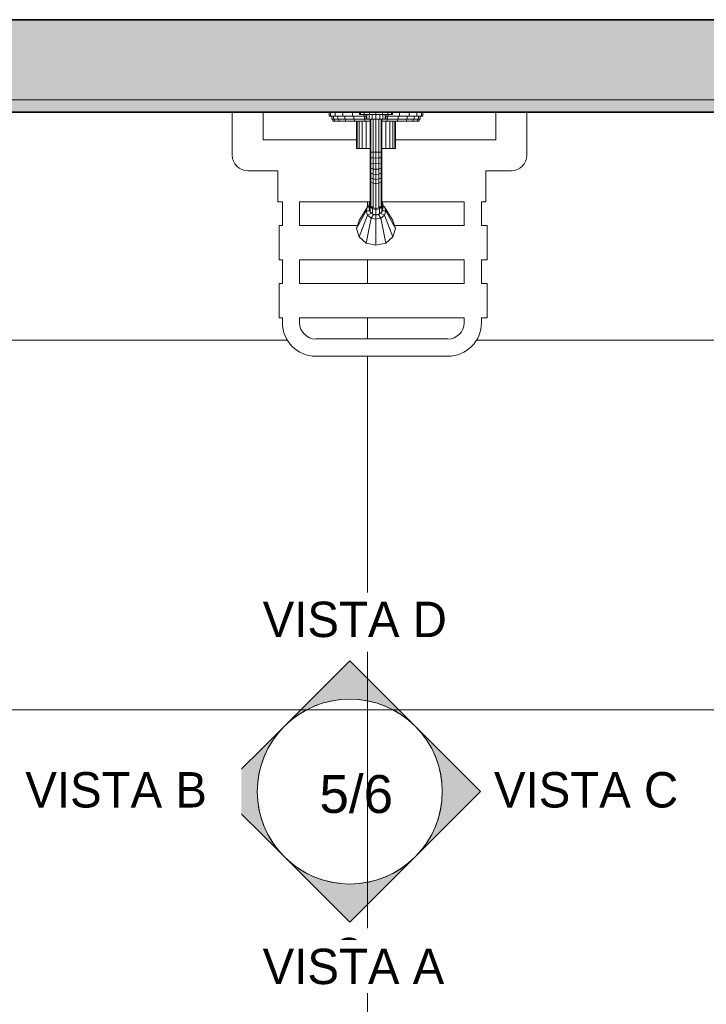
# Model space of a CAD drawing. Header units: metres. Extents: x -10.1 to 50.7, y -18 to 8.5.
# Tile 8 of 109: x -8.5 to -7.4, y -14.1 to -12.5. Entities that reach past the tile are written whole.
import ezdxf

# ---------------------------------------------------------------- set-up
doc = ezdxf.new("R2010")
doc.units = ezdxf.units.M
for name, color, linetype, lineweight in [('A-DETL-THIN', 151, 'Continuous', 18), ('A-FLOR-PATT', 8, 'Continuous', 18), ('A-GENM', 13, 'Continuous', 18), ('A-WALL', 113, 'Continuous', 18), ('A-WALL-PATT', 111, 'Continuous', 35), ('G-ANNO-SYMB', 111, 'Continuous', 9), ('G-ANNO-TEXT', 231, 'Continuous', 9), ('G-IMPT', 8, 'Continuous', 18), ('P-SANR-FIXT', 6, 'Continuous', 18)]:
    doc.layers.add(name, color=color, linetype=linetype, lineweight=lineweight)
doc.styles.add('Arial', font='arial.ttf', dxfattribs={"height": 0.061471})
doc.styles.add('Century Gothic_B_1', font='txt', dxfattribs={"height": 0.057445})

# ---------------------------------------------------------------- blocks, each defined once
blk = doc.blocks.new('Modelos genéricos 3 - Modelos genéricos 2-2388921-PAGINAÇÃO DE PISO E LAYOUT DO VEST_ FEMININO')
at = {"layer": 'A-GENM'}
for p, q in [((-9.7406, -22.0515), (-9.7406, -22.1215)), ((-9.6906, -22.0965), (-9.6906, -22.0515)), ((-9.3131, -22.0515), (-9.3131, -22.0965)), ((-9.2631, -22.1215), (-9.2631, -22.0515)), ((-9.5393, -22.0965), (-9.6906, -22.0965)), ((-9.3131, -22.0965), (-9.4758, -22.0965)), ((-9.7156, -22.1465), (-9.6668, -22.1465)), ((-9.6668, -22.1465), (-9.6668, -22.197)), ((-9.3293, -22.197), (-9.3293, -22.1465)), ((-9.3293, -22.1465), (-9.2881, -22.1465)), ((-9.6668, -22.197), (-9.6594, -22.197)), ((-9.6594, -22.197), (-9.6594, -22.2357)), ((-9.6315, -22.197), (-9.5177, -22.197)), ((-9.6315, -22.2357), (-9.6315, -22.197)), ((-9.4975, -22.197), (-9.3646, -22.197)), ((-9.3646, -22.197), (-9.3646, -22.2357)), ((-9.3367, -22.2357), (-9.3367, -22.197)), ((-9.3367, -22.197), (-9.3293, -22.197)), ((-9.6594, -22.2357), (-9.6647, -22.2357)), ((-9.6647, -22.2357), (-9.6647, -22.2911)), ((-9.5378, -22.2357), (-9.6315, -22.2357)), ((-9.3646, -22.2357), (-9.4774, -22.2357)), ((-9.3272, -22.2357), (-9.3367, -22.2357)), ((-9.3272, -22.2911), (-9.3272, -22.2357)), ((-9.6647, -22.2911), (-9.6594, -22.2911)), ((-9.6594, -22.2911), (-9.6594, -22.3298)), ((-9.6315, -22.2911), (-9.3646, -22.2911)), ((-9.6315, -22.3298), (-9.6315, -22.2911)), ((-9.3646, -22.2911), (-9.3646, -22.3298)), ((-9.3367, -22.3298), (-9.3367, -22.2911)), ((-9.3367, -22.2911), (-9.3272, -22.2911)), ((-9.6594, -22.3298), (-9.6647, -22.3298)), ((-9.6647, -22.3298), (-9.6647, -22.3852)), ((-9.3646, -22.3298), (-9.6315, -22.3298)), ((-9.3272, -22.3298), (-9.3367, -22.3298)), ((-9.3272, -22.3852), (-9.3272, -22.3298)), ((-9.6647, -22.3852), (-9.6594, -22.3852)), ((-9.6594, -22.3852), (-9.6594, -22.3933)), ((-9.6315, -22.3933), (-9.6315, -22.3852)), ((-9.6315, -22.3852), (-9.3659, -22.3852)), ((-9.3659, -22.3852), (-9.3646, -22.3852)), ((-9.3646, -22.3852), (-9.3646, -22.3933)), ((-9.3367, -22.3933), (-9.3367, -22.3852)), ((-9.3367, -22.3852), (-9.3272, -22.3852)), ((-9.4981, -22.4196), (-9.6051, -22.4196)), ((-9.391, -22.4196), (-9.4981, -22.4196)), ((-9.6051, -22.4476), (-9.4981, -22.4476)), ((-9.4981, -22.4476), (-9.391, -22.4476))]:
    blk.add_line(p, q, dxfattribs=at)
for centre, radius, start, end in [((-9.7156, -22.1215), 0.025, 180, 270), ((-9.2881, -22.1215), 0.025, 270, 0), ((-9.6051, -22.3933), 0.0543, 180, 270), ((-9.6051, -22.3933), 0.0264, 180, 270), ((-9.391, -22.3933), 0.0543, 270, 0), ((-9.391, -22.3933), 0.0264, 270, 0)]:
    blk.add_arc(centre, radius, start, end, dxfattribs=at)
blk = doc.blocks.new('Kohler_-_K-T8226_Taboret_Shower_Trim_1533 - t8226_dxf-717986-PAGINAÇÃO DE PISO E LAYOUT DO VEST_ FEMININO')
at = {"layer": 'G-IMPT'}
for p, q in [((-0.0065, 0.0846), (-0.0039, 0.0846)), ((-0.0065, 0.0782), (-0.0065, 0.0846)), ((-0.0039, 0.0846), (0.0037, 0.0846)), ((-0.0039, 0.0782), (-0.0039, 0.0846)), ((0.0037, 0.0846), (0.0158, 0.0846)), ((0.0037, 0.0782), (0.0037, 0.0846)), ((0.0158, 0.0846), (0.0316, 0.0846)), ((0.0158, 0.0782), (0.0158, 0.0846)), ((0.0316, 0.0846), (0.0427, 0.0846)), ((0.0316, 0.0782), (0.0316, 0.0846)), ((0.0427, 0.0846), (0.0447, 0.0846)), ((0.0427, 0.0814), (0.0427, 0.0846)), ((0.0427, 0.0814), (0.0447, 0.0814)), ((0.0447, 0.0846), (0.0506, 0.0846)), ((0.0447, 0.0814), (0.0447, 0.0846)), ((0.0447, 0.0814), (0.0506, 0.0814)), ((0.05, 0.0782), (0.05, 0.0814)), ((0.0506, 0.0846), (0.0593, 0.0846)), ((0.0506, 0.0814), (0.0506, 0.0846)), ((0.0506, 0.0814), (0.0593, 0.0814)), ((0.0538, 0.0814), (0.0538, 0.0735)), ((0.055, 0.0814), (0.055, 0.0735)), ((0.0584, 0.0814), (0.0584, 0.0735)), ((0.0593, 0.0846), (0.0697, 0.0846)), ((0.0593, 0.0814), (0.0593, 0.0846)), ((0.0593, 0.0814), (0.0697, 0.0814)), ((0.0636, 0.0814), (0.0636, 0.0735)), ((0.0697, 0.0846), (0.08, 0.0846)), ((0.0697, 0.0814), (0.0697, 0.0846)), ((0.0697, 0.0814), (0.08, 0.0814)), ((0.0697, 0.0814), (0.0697, 0.0735)), ((0.0757, 0.0814), (0.0757, 0.0735)), ((0.08, 0.0846), (0.0888, 0.0846)), ((0.08, 0.0814), (0.08, 0.0846)), ((0.08, 0.0814), (0.0888, 0.0814)), ((0.0809, 0.0814), (0.0809, 0.0735)), ((0.0843, 0.0814), (0.0843, 0.0735)), ((0.0855, 0.0814), (0.0855, 0.0735)), ((0.0888, 0.0846), (0.0946, 0.0846)), ((0.0888, 0.0814), (0.0888, 0.0846)), ((0.0888, 0.0814), (0.0946, 0.0814)), ((0.0894, 0.0782), (0.0894, 0.0814)), ((0.0967, 0.0846), (0.0946, 0.0846)), ((0.0946, 0.0814), (0.0946, 0.0846)), ((0.0967, 0.0814), (0.0946, 0.0814)), ((0.0967, 0.0846), (0.0967, 0.0814)), ((0.0967, 0.0846), (0.1078, 0.0846)), ((0.1078, 0.0846), (0.1236, 0.0846)), ((0.1078, 0.0782), (0.1078, 0.0846)), ((0.1236, 0.0846), (0.1357, 0.0846)), ((0.1236, 0.0782), (0.1236, 0.0846)), ((0.1357, 0.0846), (0.1433, 0.0846)), ((0.1357, 0.0782), (0.1357, 0.0846)), ((0.1459, 0.0846), (0.1433, 0.0846)), ((0.1433, 0.0782), (0.1433, 0.0846)), ((0.1459, 0.0846), (0.1459, 0.0782)), ((-0.0065, 0.0782), (-0.0039, 0.0782)), ((-0.0039, 0.0782), (0.0037, 0.0782)), ((-0.0018, 0.0782), (-0.0018, 0.0735)), ((-0.0018, 0.0735), (0.0007, 0.0735)), ((-0.0002, 0.0735), (-0.0002, 0.0703)), ((0, 0.0703), (-0.0002, 0.0703)), ((-0.0002, 0.0703), (0.0022, 0.0703)), ((0.0007, 0.0782), (0.0007, 0.0735)), ((0.0007, 0.0735), (0.0078, 0.0735)), ((0.0022, 0.0735), (0.0022, 0.0703)), ((0.0022, 0.0703), (0.0092, 0.0703)), ((0.0037, 0.0782), (0.0158, 0.0782)), ((0.0078, 0.0782), (0.0078, 0.0735)), ((0.0078, 0.0735), (0.0192, 0.0735)), ((0.0092, 0.0735), (0.0092, 0.0703)), ((0.0092, 0.0703), (0.0203, 0.0703)), ((0.0158, 0.0782), (0.0316, 0.0782)), ((0.0192, 0.0782), (0.0192, 0.0735)), ((0.0192, 0.0735), (0.034, 0.0735)), ((0.0203, 0.0735), (0.0203, 0.0703)), ((0.0203, 0.0703), (0.0347, 0.0703)), ((0.0316, 0.0782), (0.05, 0.0782)), ((0.034, 0.0782), (0.034, 0.0735)), ((0.034, 0.0735), (0.0512, 0.0735)), ((0.0347, 0.0735), (0.0347, 0.0703)), ((0.0347, 0.0703), (0.0516, 0.0703)), ((0.0379, 0.0703), (0.0379, 0.0258)), ((0.039, 0.0703), (0.039, 0.0258)), ((0.0422, 0.0703), (0.0422, 0.0258)), ((0.0472, 0.0703), (0.0472, 0.0258)), ((0.05, 0.0782), (0.0538, 0.0782)), ((0.0512, 0.0782), (0.0512, 0.0735)), ((0.0512, 0.0735), (0.0538, 0.0735)), ((0.0516, 0.0735), (0.0516, 0.0703)), ((0.0516, 0.0703), (0.0601, 0.0703)), ((0.0538, 0.0735), (0.055, 0.0735)), ((0.0538, 0.0703), (0.0538, 0.0258)), ((0.055, 0.0735), (0.0584, 0.0735)), ((0.0584, 0.0735), (0.0636, 0.0735)), ((0.0601, 0.0735), (0.0601, 0.0201)), ((0.0615, 0.02), (0.0615, 0.0735)), ((0.0636, 0.0735), (0.0697, 0.0735)), ((0.0649, 0.0198), (0.0649, 0.0735)), ((0.0697, 0.0735), (0.0757, 0.0735)), ((0.0697, 0.0198), (0.0697, 0.0735)), ((0.0745, 0.0198), (0.0745, 0.0735)), ((0.0757, 0.0735), (0.0809, 0.0735)), ((0.0779, 0.02), (0.0779, 0.0735)), ((0.0792, 0.0735), (0.0792, 0.0201)), ((0.0792, 0.0703), (0.0878, 0.0703)), ((0.0809, 0.0735), (0.0843, 0.0735)), ((0.0855, 0.0735), (0.0843, 0.0735)), ((0.0855, 0.0782), (0.0894, 0.0782)), ((0.0855, 0.0735), (0.0882, 0.0735)), ((0.0855, 0.0703), (0.0855, 0.0258)), ((0.0878, 0.0735), (0.0878, 0.0703)), ((0.0878, 0.0703), (0.1046, 0.0703)), ((0.0882, 0.0782), (0.0882, 0.0735)), ((0.0882, 0.0735), (0.1054, 0.0735)), ((0.0894, 0.0782), (0.1078, 0.0782)), ((0.0921, 0.0703), (0.0921, 0.0258)), ((0.0972, 0.0703), (0.0972, 0.0258)), ((0.1003, 0.0703), (0.1003, 0.0258)), ((0.1014, 0.0703), (0.1014, 0.0258)), ((0.1046, 0.0735), (0.1046, 0.0703)), ((0.1046, 0.0703), (0.1191, 0.0703)), ((0.1054, 0.0782), (0.1054, 0.0735)), ((0.1054, 0.0735), (0.1202, 0.0735)), ((0.1078, 0.0782), (0.1236, 0.0782)), ((0.1191, 0.0735), (0.1191, 0.0703)), ((0.1191, 0.0703), (0.1302, 0.0703)), ((0.1202, 0.0782), (0.1202, 0.0735)), ((0.1202, 0.0735), (0.1315, 0.0735)), ((0.1236, 0.0782), (0.1357, 0.0782)), ((0.1302, 0.0735), (0.1302, 0.0703)), ((0.1302, 0.0703), (0.1371, 0.0703)), ((0.1315, 0.0782), (0.1315, 0.0735)), ((0.1315, 0.0735), (0.1387, 0.0735)), ((0.1357, 0.0782), (0.1433, 0.0782)), ((0.1371, 0.0735), (0.1371, 0.0703)), ((0.1395, 0.0703), (0.1371, 0.0703)), ((0.1387, 0.0782), (0.1387, 0.0735)), ((0.1411, 0.0735), (0.1387, 0.0735)), ((0.1395, 0.0735), (0.1395, 0.0703)), ((0.1411, 0.0782), (0.1411, 0.0735)), ((0.1459, 0.0782), (0.1433, 0.0782)), ((0.0379, 0.0258), (0.039, 0.0258)), ((0.039, 0.0258), (0.0422, 0.0258)), ((0.0422, 0.0258), (0.0472, 0.0258)), ((0.0472, 0.0258), (0.0538, 0.0258)), ((0.0538, 0.0258), (0.0601, 0.0258)), ((0.0601, 0.0201), (0.0601, 0.0118)), ((0.0601, 0.0201), (0.0615, 0.02)), ((0.0649, 0.0198), (0.0615, 0.02)), ((0.0615, 0.02), (0.0615, 0.0111)), ((0.0697, 0.0198), (0.0649, 0.0198)), ((0.0649, 0.0198), (0.0649, 0.0107)), ((0.0745, 0.0198), (0.0697, 0.0198)), ((0.0697, 0.0198), (0.0697, 0.0105)), ((0.0779, 0.02), (0.0745, 0.0198)), ((0.0745, 0.0198), (0.0745, 0.0107)), ((0.0792, 0.0201), (0.0779, 0.02)), ((0.0779, 0.02), (0.0779, 0.0111)), ((0.0792, 0.0258), (0.0855, 0.0258)), ((0.0792, 0.0201), (0.0792, 0.0118)), ((0.0855, 0.0258), (0.0921, 0.0258)), ((0.0921, 0.0258), (0.0972, 0.0258)), ((0.0972, 0.0258), (0.1003, 0.0258)), ((0.1014, 0.0258), (0.1003, 0.0258)), ((0.0601, 0.0118), (0.0601, 0.0036)), ((0.0601, 0.0118), (0.0615, 0.0111)), ((0.0601, 0.0036), (0.0601, -0.0042)), ((0.0601, 0.0036), (0.0615, 0.0024)), ((0.0649, 0.0107), (0.0615, 0.0111)), ((0.0615, 0.0111), (0.0615, 0.0024)), ((0.0649, 0.0015), (0.0615, 0.0024)), ((0.0615, 0.0024), (0.0615, -0.006)), ((0.0697, 0.0105), (0.0649, 0.0107)), ((0.0649, 0.0107), (0.0649, 0.0015)), ((0.0697, 0.0012), (0.0649, 0.0015)), ((0.0649, 0.0015), (0.0649, -0.0073)), ((0.0745, 0.0107), (0.0697, 0.0105)), ((0.0697, 0.0105), (0.0697, 0.0012)), ((0.0745, 0.0015), (0.0697, 0.0012)), ((0.0697, 0.0012), (0.0697, -0.0078)), ((0.0779, 0.0111), (0.0745, 0.0107)), ((0.0745, 0.0107), (0.0745, 0.0015)), ((0.0779, 0.0024), (0.0745, 0.0015)), ((0.0745, 0.0015), (0.0745, -0.0073)), ((0.0792, 0.0118), (0.0779, 0.0111)), ((0.0779, 0.0111), (0.0779, 0.0024)), ((0.0792, 0.0036), (0.0779, 0.0024)), ((0.0779, 0.0024), (0.0779, -0.006)), ((0.0792, 0.0118), (0.0792, 0.0036)), ((0.0792, 0.0036), (0.0792, -0.0042)), ((0.0601, -0.0042), (0.0601, -0.0116)), ((0.0601, -0.0042), (0.0615, -0.006)), ((0.0601, -0.0116), (0.0601, -0.0185)), ((0.0601, -0.0116), (0.0615, -0.014)), ((0.0649, -0.0073), (0.0615, -0.006)), ((0.0615, -0.006), (0.0615, -0.014)), ((0.0649, -0.0157), (0.0615, -0.014)), ((0.0615, -0.014), (0.0615, -0.0214)), ((0.0697, -0.0078), (0.0649, -0.0073)), ((0.0649, -0.0073), (0.0649, -0.0157)), ((0.0697, -0.0163), (0.0649, -0.0157)), ((0.0649, -0.0157), (0.0649, -0.0235)), ((0.0745, -0.0073), (0.0697, -0.0078)), ((0.0697, -0.0078), (0.0697, -0.0163)), ((0.0745, -0.0157), (0.0697, -0.0163)), ((0.0779, -0.006), (0.0745, -0.0073)), ((0.0745, -0.0073), (0.0745, -0.0157)), ((0.0779, -0.014), (0.0745, -0.0157)), ((0.0745, -0.0157), (0.0745, -0.0235)), ((0.0792, -0.0042), (0.0779, -0.006)), ((0.0779, -0.006), (0.0779, -0.014)), ((0.0792, -0.0116), (0.0779, -0.014)), ((0.0779, -0.014), (0.0779, -0.0214)), ((0.0792, -0.0042), (0.0792, -0.0116)), ((0.0792, -0.0116), (0.0792, -0.0185)), ((0.0601, -0.0185), (0.0601, -0.0248)), ((0.0601, -0.0185), (0.0615, -0.0214)), ((0.0601, -0.0248), (0.0601, -0.0644)), ((0.0601, -0.0248), (0.0615, -0.0281)), ((0.0649, -0.0235), (0.0615, -0.0214)), ((0.0615, -0.0214), (0.0615, -0.0281)), ((0.0649, -0.0304), (0.0615, -0.0281)), ((0.0615, -0.0281), (0.0615, -0.0678)), ((0.0697, -0.0243), (0.0649, -0.0235)), ((0.0649, -0.0235), (0.0649, -0.0304)), ((0.0697, -0.0313), (0.0649, -0.0304)), ((0.0649, -0.0304), (0.0649, -0.0702)), ((0.0697, -0.0163), (0.0697, -0.0243)), ((0.0745, -0.0235), (0.0697, -0.0243)), ((0.0697, -0.0243), (0.0697, -0.0313)), ((0.0745, -0.0304), (0.0697, -0.0313)), ((0.0697, -0.0313), (0.0697, -0.0712)), ((0.0779, -0.0214), (0.0745, -0.0235)), ((0.0745, -0.0235), (0.0745, -0.0304)), ((0.0779, -0.0281), (0.0745, -0.0304)), ((0.0745, -0.0304), (0.0745, -0.0702)), ((0.0792, -0.0185), (0.0779, -0.0214)), ((0.0779, -0.0214), (0.0779, -0.0281)), ((0.0792, -0.0248), (0.0779, -0.0281)), ((0.0779, -0.0281), (0.0779, -0.0678)), ((0.0792, -0.0185), (0.0792, -0.0248)), ((0.0792, -0.0248), (0.0792, -0.0644)), ((0.0586, -0.0637), (0.0601, -0.059)), ((0.0601, -0.0684), (0.0586, -0.0637)), ((0.0586, -0.0637), (0.0586, -0.0721)), ((0.0601, -0.059), (0.0601, -0.0674)), ((0.0793, -0.059), (0.0808, -0.0637)), ((0.0793, -0.059), (0.0793, -0.0674)), ((0.0808, -0.0637), (0.0793, -0.0684)), ((0.0808, -0.0637), (0.0808, -0.0721)), ((0.0538, -0.0754), (0.0379, -0.104)), ((0.0559, -0.0687), (0.0422, -0.0906)), ((0.0538, -0.0754), (0.0559, -0.0687)), ((0.0559, -0.0822), (0.0538, -0.0754)), ((0.0596, -0.0754), (0.0538, -0.0754)), ((0.0559, -0.0687), (0.0586, -0.0665)), ((0.0586, -0.07), (0.0559, -0.0687)), ((0.0626, -0.0789), (0.0559, -0.0822)), ((0.0601, -0.0768), (0.0586, -0.0721)), ((0.0599, -0.0679), (0.0601, -0.0674)), ((0.0601, -0.0644), (0.0615, -0.0678)), ((0.0601, -0.0674), (0.061, -0.0666)), ((0.0601, -0.0674), (0.0625, -0.0686)), ((0.0641, -0.0718), (0.0601, -0.0684)), ((0.0601, -0.0684), (0.0601, -0.0768)), ((0.0641, -0.0802), (0.0601, -0.0768)), ((0.0649, -0.0702), (0.0615, -0.0678)), ((0.0623, -0.0703), (0.0628, -0.0688)), ((0.0628, -0.0688), (0.0628, -0.0707)), ((0.0636, -0.0714), (0.065, -0.0703)), ((0.0697, -0.0731), (0.0641, -0.0718)), ((0.0641, -0.0718), (0.0641, -0.0802)), ((0.0697, -0.0712), (0.0649, -0.0702)), ((0.0745, -0.0702), (0.0697, -0.0712)), ((0.0697, -0.0712), (0.0697, -0.0731)), ((0.0697, -0.0731), (0.0752, -0.0718)), ((0.0697, -0.0731), (0.0697, -0.0815)), ((0.0744, -0.0703), (0.0757, -0.0714)), ((0.0779, -0.0678), (0.0745, -0.0702)), ((0.0793, -0.0684), (0.0752, -0.0718)), ((0.0752, -0.0718), (0.0752, -0.0802)), ((0.0793, -0.0768), (0.0752, -0.0802)), ((0.0765, -0.0688), (0.0765, -0.0707)), ((0.0766, -0.0688), (0.077, -0.0703)), ((0.0793, -0.0674), (0.0768, -0.0686)), ((0.0768, -0.0789), (0.0834, -0.0822)), ((0.0792, -0.0644), (0.0779, -0.0678)), ((0.0784, -0.0666), (0.0793, -0.0674)), ((0.0793, -0.0674), (0.0795, -0.0679)), ((0.0793, -0.0684), (0.0793, -0.0768)), ((0.0808, -0.0721), (0.0793, -0.0768)), ((0.0797, -0.0754), (0.0855, -0.0754)), ((0.0808, -0.0665), (0.0834, -0.0687)), ((0.0808, -0.07), (0.0834, -0.0687)), ((0.0834, -0.0687), (0.0972, -0.0906)), ((0.0834, -0.0687), (0.0855, -0.0754)), ((0.0855, -0.0754), (0.0834, -0.0822)), ((0.0855, -0.0754), (0.1014, -0.104)), ((0.0379, -0.104), (0.0422, -0.0906)), ((0.0379, -0.104), (0.0422, -0.0906)), ((0.0559, -0.0822), (0.0422, -0.1175)), ((0.0617, -0.0871), (0.0538, -0.1274)), ((0.0617, -0.0871), (0.0559, -0.0822)), ((0.0657, -0.0813), (0.0617, -0.0871)), ((0.0617, -0.0871), (0.0697, -0.0889)), ((0.0641, -0.0802), (0.0697, -0.0815)), ((0.0657, -0.0813), (0.0646, -0.0804)), ((0.0657, -0.0806), (0.0657, -0.0813)), ((0.0657, -0.0813), (0.0697, -0.0822)), ((0.0697, -0.0815), (0.0752, -0.0802)), ((0.0697, -0.0822), (0.0736, -0.0813)), ((0.0697, -0.0815), (0.0697, -0.0822)), ((0.0697, -0.0822), (0.0697, -0.0889)), ((0.0697, -0.0889), (0.0776, -0.0871)), ((0.0697, -0.0889), (0.0697, -0.131)), ((0.0747, -0.0804), (0.0736, -0.0813)), ((0.0736, -0.0806), (0.0736, -0.0813)), ((0.0736, -0.0813), (0.0776, -0.0871)), ((0.0834, -0.0822), (0.0776, -0.0871)), ((0.0776, -0.0871), (0.0855, -0.1274)), ((0.0834, -0.0822), (0.0972, -0.1175)), ((0.0972, -0.0906), (0.1014, -0.104)), ((0.0972, -0.0906), (0.1014, -0.104)), ((0.0422, -0.1175), (0.0379, -0.104)), ((0.0422, -0.1175), (0.0379, -0.104)), ((0.1014, -0.104), (0.0972, -0.1175)), ((0.1014, -0.104), (0.0972, -0.1175)), ((0.0538, -0.1274), (0.0422, -0.1175)), ((0.0538, -0.1274), (0.0422, -0.1175)), ((0.0538, -0.1274), (0.0697, -0.131)), ((0.0697, -0.131), (0.0538, -0.1274)), ((0.0697, -0.131), (0.0855, -0.1274)), ((0.0697, -0.131), (0.0855, -0.1274)), ((0.0972, -0.1175), (0.0855, -0.1274)), ((0.0972, -0.1175), (0.0855, -0.1274))]:
    blk.add_line(p, q, dxfattribs=at)
blk = doc.blocks.new('Kohler_-_K-T8226_Taboret_Shower_Trim_1533 - Kohler_-_K-T8226_Taboret_Shower_Trim_1533-718128-PAGINAÇÃO DE PISO E LAYOUT DO VEST_ FEMININO')
at = {"extrusion": (0, 0, -1), "zscale": -1, "rotation": 180}
blk.add_blockref('Kohler_-_K-T8226_Taboret_Shower_Trim_1533 - t8226_dxf-717986-PAGINAÇÃO DE PISO E LAYOUT DO VEST_ FEMININO', (-0.0052, 0), dxfattribs=at)
blk = doc.blocks.new('Elevação - Seta preenchida-125290-PAGINAÇÃO DE PISO E LAYOUT DO VEST_ FEMININO')
at = {"layer": 'G-ANNO-SYMB'}
blk.add_circle((0, 0), 0.006, dxfattribs=at)
blk = doc.blocks.new('Elevação - Seta preenchida-125019-PAGINAÇÃO DE PISO E LAYOUT DO VEST_ FEMININO')
at = {"layer": 'G-ANNO-SYMB'}
h = blk.add_hatch(color=256, dxfattribs=at)
edge = h.paths.add_edge_path(flags=0)
edge.add_line((-0.004242, 0.004242), (0, 0.008485))
edge.add_line((0, 0.008485), (0.004242, 0.004242))
edge.add_arc((0, 0), 0.006, 45, 135)
for p, q in [((0, 0.008485), (-0.004242, 0.004242)), ((0, 0.008485), (-0.004242, 0.004242)), ((0.004242, 0.004242), (0, 0.008485)), ((0.004242, 0.004242), (0, 0.008485))]:
    blk.add_line(p, q, dxfattribs=at)
blk.add_arc((0, 0), 0.006, 45, 135, dxfattribs=at)
blk.add_arc((0, 0), 0.006, 45, 135, dxfattribs=at)

msp = doc.modelspace()

# ---------------------------------------------------------------- hatches: boundary and pattern name
at = {"layer": 'A-FLOR-PATT'}
h = msp.add_hatch(dxfattribs=at)
h.set_pattern_fill('FP_4', color=256, style=0, pattern_type=2)
h.set_pattern_definition([(90, (-6.767, -14.835), (-0.6, 4e-17), []), (180, (-6.767, -14.835), (-7e-17, -0.6), [])])
h.paths.add_polyline_path([(-7.6356, -14.8346), (-7.4173, -14.8346), (-7.4173, -14.8146), (-7.3673, -14.8146), (-7.3673, -12.6646), (-7.7084, -12.6646), (-7.7084, -12.7346), (-7.7092, -12.7411), (-7.7117, -12.7471), (-7.7157, -12.7523), (-7.7209, -12.7562), (-7.7269, -12.7587), (-7.7334, -12.7596), (-7.7746, -12.7596), (-7.7746, -12.8101), (-7.782, -12.8101), (-7.782, -12.8488), (-7.7725, -12.8488), (-7.7725, -12.9042), (-7.782, -12.9042), (-7.782, -12.9429), (-7.7725, -12.9429), (-7.7725, -12.9983), (-7.782, -12.9983), (-7.782, -13.0064), (-7.7839, -13.0204), (-7.7893, -13.0335), (-7.7979, -13.0448), (-7.8099, -13.0537), (-7.8231, -13.0589), (-7.8363, -13.0607), (-8.0504, -13.0607), (-8.0644, -13.0588), (-8.0775, -13.0534), (-8.0888, -13.0448), (-8.0977, -13.0327), (-8.1028, -13.0204), (-8.1047, -13.0064), (-8.1047, -12.9983), (-8.11, -12.9983), (-8.11, -12.9429), (-8.1047, -12.9429), (-8.1047, -12.9042), (-8.11, -12.9042), (-8.11, -12.8488), (-8.1047, -12.8488), (-8.1047, -12.8101), (-8.1121, -12.8101), (-8.1121, -12.7596), (-8.1609, -12.7596), (-8.1673, -12.7587), (-8.1734, -12.7562), (-8.1785, -12.7523), (-8.1825, -12.7471), (-8.185, -12.7411), (-8.1859, -12.7346), (-8.1859, -12.6646), (-8.5398, -12.6646), (-8.5398, -12.6676), (-8.5548, -12.6713), (-8.5548, -12.6746), (-8.5598, -12.6746), (-8.5599, -12.7742), (-8.5599, -12.7877), (-8.5601, -12.7893), (-8.5617, -12.7925), (-8.5627, -12.7938), (-8.5657, -12.7957), (-8.5672, -12.7963), (-8.5708, -12.7965), (-8.5727, -12.7962), (-8.5757, -12.7947), (-8.5781, -12.7926), (-8.6015, -12.7715), (-8.6015, -12.833), (-8.6006, -12.8334), (-8.597, -12.8348), (-8.5887, -12.84), (-8.5831, -12.8455), (-8.5814, -12.8475), (-8.5782, -12.8527), (-8.5767, -12.8557), (-8.575, -12.8607), (-8.574, -12.8655), (-8.5736, -12.871), (-8.5745, -12.8784), (-8.5756, -12.8844), (-8.5795, -12.8932), (-8.5856, -12.9011), (-8.5948, -12.9077), (-8.6041, -12.9113), (-8.614, -12.9126), (-8.6247, -12.9111), (-8.6346, -12.9069), (-8.643, -12.9003), (-8.649, -12.8925), (-8.6528, -12.8834), (-8.6544, -12.871), (-8.6536, -12.8637), (-8.6524, -12.8589), (-8.6511, -12.8552), (-8.6473, -12.8485), (-8.6449, -12.8455), (-8.6394, -12.8401), (-8.6378, -12.8388), (-8.6291, -12.8339), (-8.6265, -12.8331), (-8.6263, -12.7524), (-8.6263, -12.7517), (-8.6328, -12.7526), (-8.8366, -12.7526), (-8.8245, -12.7816), (-8.812, -12.8188), (-8.8022, -12.8568), (-8.795, -12.8955), (-8.7906, -12.9345), (-8.7889, -12.9738), (-8.79, -13.0131), (-8.7939, -13.0522), (-8.8005, -13.091), (-8.8098, -13.1291), (-8.8218, -13.1665), (-8.8364, -13.2031), (-8.8443, -13.2185), (-8.8537, -13.2327), (-8.8648, -13.2458), (-8.8774, -13.2576), (-8.8912, -13.2678), (-8.906, -13.2765), (-8.9218, -13.2833), (-8.9382, -13.2883), (-8.955, -13.2914), (-8.9723, -13.2926), (-8.9895, -13.2914), (-9.0063, -13.2883), (-9.0228, -13.2833), (-9.0385, -13.2765), (-9.0534, -13.2678), (-9.0672, -13.2576), (-9.0797, -13.2458), (-9.0908, -13.2327), (-9.1003, -13.2185), (-9.1081, -13.2031), (-9.1228, -13.1665), (-9.1347, -13.1291), (-9.144, -13.091), (-9.1506, -13.0522), (-9.1545, -13.0131), (-9.1556, -12.9738), (-9.1539, -12.9345), (-9.1495, -12.8955), (-9.1424, -12.8568), (-9.1325, -12.8188), (-9.12, -12.7816), (-9.108, -12.7526), (-9.3118, -12.7526), (-9.3276, -12.7505), (-9.3423, -12.7444), (-9.3549, -12.7347), (-9.3646, -12.7221), (-9.3707, -12.7074), (-9.3728, -12.6916), (-9.3728, -12.6746), (-9.3898, -12.6746), (-9.3898, -12.6646), (-9.4673, -12.6646), (-9.4673, -13.2566), (-9.4637, -13.2601), (-9.4103, -13.2646), (-9.4103, -13.0276), (-9.4111, -13.0211), (-9.4136, -13.0151), (-9.4176, -13.0099), (-9.4228, -13.0059), (-9.4288, -13.0034), (-9.4353, -13.0026), (-9.4523, -13.0026), (-9.4523, -13.0196), (-9.4623, -13.0196), (-9.4623, -12.9496), (-9.4523, -12.9496), (-9.4523, -12.9666), (-9.4353, -12.9666), (-9.4195, -12.9687), (-9.4048, -12.9748), (-9.3921, -12.9845), (-9.3824, -12.9971), (-9.3764, -13.0118), (-9.3743, -13.0276), (-9.3743, -13.2679), (-9.3593, -13.2693), (-9.3544, -13.2718), (-9.3522, -13.2743), (-9.3512, -13.2762), (-9.3503, -13.2811), (-9.3505, -13.55), (-9.3521, -13.5548), (-9.3535, -13.5564), (-9.3561, -13.5584), (-9.3597, -13.56), (-9.3743, -13.5612), (-9.3743, -13.7066), (-9.3764, -13.7224), (-9.3824, -13.7371), (-9.3921, -13.7497), (-9.4048, -13.7594), (-9.4195, -13.7655), (-9.4353, -13.7676), (-9.4523, -13.7676), (-9.4523, -13.7846), (-9.4623, -13.7846), (-9.4623, -13.7146), (-9.4523, -13.7146), (-9.4523, -13.7316), (-9.4353, -13.7316), (-9.4288, -13.7307), (-9.4228, -13.7282), (-9.4176, -13.7243), (-9.4136, -13.7191), (-9.4111, -13.7131), (-9.4103, -13.7066), (-9.4103, -13.5644), (-9.4637, -13.5691), (-9.4673, -13.5726), (-9.4673, -14.2146), (-9.1673, -14.2146), (-8.8673, -14.5146), (-8.8673, -14.8146), (-8.7767, -14.8146), (-8.7767, -14.6876), (-8.8021, -14.6876), (-8.8021, -14.6947), (-8.8402, -14.6947), (-8.8402, -14.6678), (-8.8021, -14.6678), (-8.8021, -14.6749), (-8.7767, -14.6749), (-8.7767, -14.6495), (-8.7513, -14.6368), (-8.5227, -14.6368), (-8.4973, -14.6495), (-8.4973, -14.8146), (-8.2173, -14.8146), (-8.2173, -14.8346), (-7.9186, -14.8346)], flags=0)
h.paths.add_polyline_path([(-9.1375, -14.7521), (-9.1214, -14.7515), (-9.114, -14.7509), (-9.103, -14.7495), (-9.0935, -14.7477), (-9.0843, -14.7454), (-9.0752, -14.7427), (-9.065, -14.739), (-9.057, -14.7355), (-9.0482, -14.7311), (-9.0397, -14.7262), (-9.0349, -14.7233), (-9.0266, -14.7174), (-9.0154, -14.7078), (-9.0073, -14.7), (-8.9983, -14.6894), (-8.9888, -14.6757), (-8.9812, -14.662), (-8.975, -14.6476), (-8.9701, -14.6329), (-8.9666, -14.618), (-8.9642, -14.601), (-8.9633, -14.5893), (-8.9633, -14.5742), (-8.9645, -14.5589), (-8.9666, -14.5438), (-8.9696, -14.5293), (-8.973, -14.5168), (-8.977, -14.5043), (-8.9817, -14.492), (-8.9808, -14.4946), (-8.9761, -14.5079), (-8.9718, -14.5229), (-8.9694, -14.533), (-8.9667, -14.548), (-8.965, -14.5637), (-8.9645, -14.5768), (-8.9646, -14.5884), (-8.9663, -14.6069), (-8.9687, -14.6203), (-8.9719, -14.6334), (-8.977, -14.648), (-8.9834, -14.6623), (-8.9911, -14.6759), (-9.0008, -14.6895), (-9.0098, -14.7001), (-9.0187, -14.7084), (-9.0226, -14.7119), (-9.0311, -14.7185), (-9.0431, -14.7262), (-9.0514, -14.7308), (-9.06, -14.7349), (-9.0688, -14.7385), (-9.0776, -14.7416), (-9.0864, -14.7441), (-9.0964, -14.7464), (-9.1046, -14.7479), (-9.1163, -14.7493), (-9.1228, -14.7497), (-9.1375, -14.7502), (-9.1542, -14.7492), (-9.1741, -14.7466), (-9.1933, -14.7422), (-9.2021, -14.7397), (-9.2032, -14.741), (-9.1922, -14.7444), (-9.1739, -14.7485), (-9.1542, -14.751), (-9.1402, -14.7519)], flags=0)
h.paths.add_polyline_path([(-9.2647, -14.7128), (-9.2635, -14.7116), (-9.2803, -14.7005), (-9.2952, -14.6892), (-9.2963, -14.6902), (-9.2913, -14.6943), (-9.2745, -14.7065), (-9.2648, -14.7128)], flags=0)
h.paths.add_polyline_path([(-9.3409, -14.6453), (-9.3399, -14.6444), (-9.3449, -14.638), (-9.3543, -14.6252), (-9.3624, -14.6126), (-9.3632, -14.6134), (-9.3511, -14.6318), (-9.3424, -14.6435)], flags=0)
h.paths.add_polyline_path([(-7.6393, -14.5639), (-7.7193, -14.5639), (-7.7165, -14.5432), (-7.7085, -14.5239), (-7.6958, -14.5073), (-7.6793, -14.4946), (-7.66, -14.4866), (-7.6393, -14.4839), (-7.6393, -14.5432)], flags=0)
h.paths.add_polyline_path([(-7.6393, -14.6439), (-7.6393, -14.5639), (-7.5593, -14.5639), (-7.562, -14.5846), (-7.57, -14.6039), (-7.5827, -14.6204), (-7.5993, -14.6332), (-7.6185, -14.6411)], flags=0)
h.paths.add_polyline_path([(-7.7692, -14.5989), (-7.8183, -14.5644), (-7.7692, -14.53)], flags=0)
h.paths.add_polyline_path([(-9.3908, -14.5515), (-9.3902, -14.5511), (-9.393, -14.5418), (-9.3974, -14.5221), (-9.3999, -14.5009), (-9.4008, -14.4858), (-9.4003, -14.4721), (-9.4008, -14.4824), (-9.4008, -14.4915), (-9.3998, -14.5065), (-9.3972, -14.5258), (-9.3929, -14.5449), (-9.3908, -14.5515)], flags=0)
h.paths.add_polyline_path([(-7.6743, -14.4139), (-7.6393, -14.3639), (-7.6043, -14.4139)], flags=0)
h.paths.add_polyline_path([(-7.9434, -13.0327), (-7.8363, -13.0327), (-7.8295, -13.0319), (-7.8223, -13.0286), (-7.8177, -13.025), (-7.8135, -13.0196), (-7.8108, -13.0132), (-7.8099, -13.0064), (-7.8099, -12.9983), (-8.0768, -12.9983), (-8.0768, -13.0064), (-8.0759, -13.0132), (-8.0726, -13.0204), (-8.069, -13.025), (-8.0636, -13.0292), (-8.0572, -13.0319), (-8.0504, -13.0327)], flags=0)
h.paths.add_polyline_path([(-8.0601, -12.9429), (-7.8099, -12.9429), (-7.8099, -12.9042), (-8.0768, -12.9042), (-8.0768, -12.9429)], flags=0)
h.paths.add_polyline_path([(-7.9894, -12.8488), (-7.9831, -12.8488), (-7.9804, -12.8402), (-7.9662, -12.818), (-7.964, -12.8158), (-7.964, -12.8133), (-7.963, -12.8101), (-8.0768, -12.8101), (-8.0768, -12.8488), (-8.0601, -12.8488)], flags=0)
h.paths.add_polyline_path([(-7.9227, -12.8488), (-7.8099, -12.8488), (-7.8099, -12.8101), (-7.9428, -12.8101), (-7.9418, -12.8141), (-7.9418, -12.8161), (-7.9391, -12.8183), (-7.9254, -12.8402)], flags=0)
h.paths.add_polyline_path([(-8.5797, -12.7643), (-8.5799, -12.7221), (-8.5896, -12.7347), (-8.6019, -12.7443), (-8.5798, -12.7642)], flags=0)
h.paths.add_polyline_path([(-8.6643, -12.7166), (-8.6628, -12.7164), (-8.6857, -12.6958), (-8.6885, -12.6913), (-8.6885, -12.6862), (-8.6852, -12.6809), (-8.6801, -12.6786), (-8.6775, -12.6786), (-8.6756, -12.6791), (-8.6714, -12.6817), (-8.6326, -12.7166), (-8.6262, -12.7157), (-8.6203, -12.7132), (-8.6151, -12.7093), (-8.6111, -12.7041), (-8.6086, -12.6981), (-8.6078, -12.6916), (-8.6078, -12.6746), (-8.6248, -12.6746), (-8.6248, -12.6646), (-8.7872, -12.6646), (-8.787, -12.6661), (-8.7889, -12.6863), (-8.7957, -12.7053), (-8.8032, -12.7166), (-8.6652, -12.7166)], flags=0)
h.paths.add_polyline_path([(-9.1413, -12.7166), (-9.1489, -12.7053), (-9.1556, -12.6863), (-9.1576, -12.6661), (-9.1576, -12.6646), (-9.3198, -12.6646), (-9.3198, -12.6746), (-9.3368, -12.6746), (-9.3368, -12.6916), (-9.3359, -12.6981), (-9.3334, -12.7041), (-9.3295, -12.7093), (-9.3243, -12.7132), (-9.3182, -12.7157), (-9.3118, -12.7166), (-9.1489, -12.7166)], flags=0)
h.paths.add_polyline_path([(-7.7771, -12.7096), (-7.7584, -12.7096), (-7.7584, -12.6646), (-8.1359, -12.6646), (-8.1359, -12.7096), (-7.9846, -12.7096), (-7.9846, -12.6793), (-8.0227, -12.6793), (-8.0227, -12.6761), (-8.0243, -12.6761), (-8.0243, -12.6714), (-8.0291, -12.6714), (-8.0291, -12.665), (-7.8767, -12.665), (-7.8767, -12.6714), (-7.8814, -12.6714), (-7.8814, -12.6761), (-7.883, -12.6761), (-7.8832, -12.6793), (-7.9211, -12.6793), (-7.9211, -12.7096), (-7.8478, -12.7096)], flags=0)
at = {"layer": 'A-WALL-PATT'}
msp.add_hatch(color=250, dxfattribs=at).paths.add_polyline_path([(-9.4673, -12.6446), (-7.2173, -12.6446), (-7.2173, -12.5146), (-9.4673, -12.5146)], flags=0)
at = {"layer": 'A-WALL-PATT', "lineweight": 18}
msp.add_hatch(color=7, dxfattribs=at).paths.add_polyline_path([(-7.2173, -12.6646), (-7.2173, -12.6446), (-9.4673, -12.6446), (-9.4673, -12.6646), (-7.3526, -12.6646)], flags=0)

# ---------------------------------------------------------------- linework, layer by layer
at = {"layer": 'A-DETL-THIN'}
msp.add_line((-8.2423, -12.6646), (-9.4673, -12.6646), dxfattribs=at)
at = {"layer": 'A-WALL', "lineweight": 35}
for p, q in [((-7.0673, -12.5146), (-9.6167, -12.5146)), ((-9.4673, -12.6646), (-7.2173, -12.6646))]:
    msp.add_line(p, q, dxfattribs=at)
at = {"layer": 'A-WALL'}
msp.add_line((-7.2173, -12.6446), (-9.6167, -12.6446), dxfattribs=at)

# ---------------------------------------------------------------- block references
at = {"layer": 'A-GENM'}
msp.add_blockref('Modelos genéricos 3 - Modelos genéricos 2-2388921-PAGINAÇÃO DE PISO E LAYOUT DO VEST_ FEMININO', (1.5547, 9.3869), dxfattribs=at)
at = {"layer": 'G-ANNO-SYMB', "xscale": 24.99999999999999, "yscale": 24.99999999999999, "zscale": 24.99999999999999}
for name in ['Elevação - Seta preenchida-125019-PAGINAÇÃO DE PISO E LAYOUT DO VEST_ FEMININO', 'Elevação - Seta preenchida-125290-PAGINAÇÃO DE PISO E LAYOUT DO VEST_ FEMININO']:
    msp.add_blockref(name, (-7.9954, -13.7672), dxfattribs=at)
at = {"layer": 'G-ANNO-SYMB', "xscale": 24.99999999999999, "yscale": 24.99999999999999, "zscale": 24.99999999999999, "rotation": 89.99999999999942}
msp.add_blockref('Elevação - Seta preenchida-125019-PAGINAÇÃO DE PISO E LAYOUT DO VEST_ FEMININO', (-7.9954, -13.7672), dxfattribs=at)
at = {"layer": 'G-ANNO-SYMB', "extrusion": (0, 0, -1), "xscale": 24.99999999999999, "yscale": 24.99999999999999, "zscale": 24.99999999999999}
for rotation in [90.00000000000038, 180]:
    msp.add_blockref('Elevação - Seta preenchida-125019-PAGINAÇÃO DE PISO E LAYOUT DO VEST_ FEMININO', (7.9954, -13.7672), dxfattribs=dict(at, rotation=rotation))
at = {"layer": 'P-SANR-FIXT', "color": 7, "rotation": 180}
msp.add_blockref('Kohler_-_K-T8226_Taboret_Shower_Trim_1533 - Kohler_-_K-T8226_Taboret_Shower_Trim_1533-718128-PAGINAÇÃO DE PISO E LAYOUT DO VEST_ FEMININO', (-7.878, -12.7496), dxfattribs=at)

# ---------------------------------------------------------------- texts
at = {"layer": 'G-ANNO-SYMB', "insert": (-7.9849, -13.7404), "char_height": 0.06147, "width": 0.1425, "attachment_point": 2, "line_spacing_factor": 0.938532, "style": 'Arial'}
msp.add_mtext('5/6', dxfattribs=at)

# ---------------------------------------------------------------- next in the draw order: texts
at = {"layer": 'G-ANNO-SYMB', "char_height": 0.0615, "width": 0.057, "attachment_point": 2, "line_spacing_factor": 0.938532, "style": 'Arial', "bg_fill": 3, "box_fill_scale": 1.25, "bg_fill_color": 0, "bg_fill_transparency": 0}
for s, insert in [('5', (-7.997, -13.4634)), ('3', (-8.2661, -13.7356)), ('4', (-7.7247, -13.7356)), ('2', (-7.997, -14.0047))]:
    msp.add_mtext(s, dxfattribs=dict(at, insert=insert))

# ---------------------------------------------------------------- next in the draw order: texts
at = {"layer": 'G-ANNO-TEXT', "color": 7, "char_height": 0.05744, "attachment_point": 1, "line_spacing_factor": 0.984796, "style": 'Century Gothic_B_1', "bg_fill": 3, "box_fill_scale": 1.25, "bg_fill_color": 0, "bg_fill_transparency": 0}
for s, insert, width in [('VISTA D', (-8.1367, -13.459), 0.34776), ('VISTA B', (-8.5216, -13.7356), 0.33624), ('VISTA C', (-7.7616, -13.7356), 0.35568), ('VISTA A', (-8.1367, -14.0222), 0.35136)]:
    msp.add_mtext(s, dxfattribs=dict(at, insert=insert, width=width))

doc.saveas('drawing.dxf')
